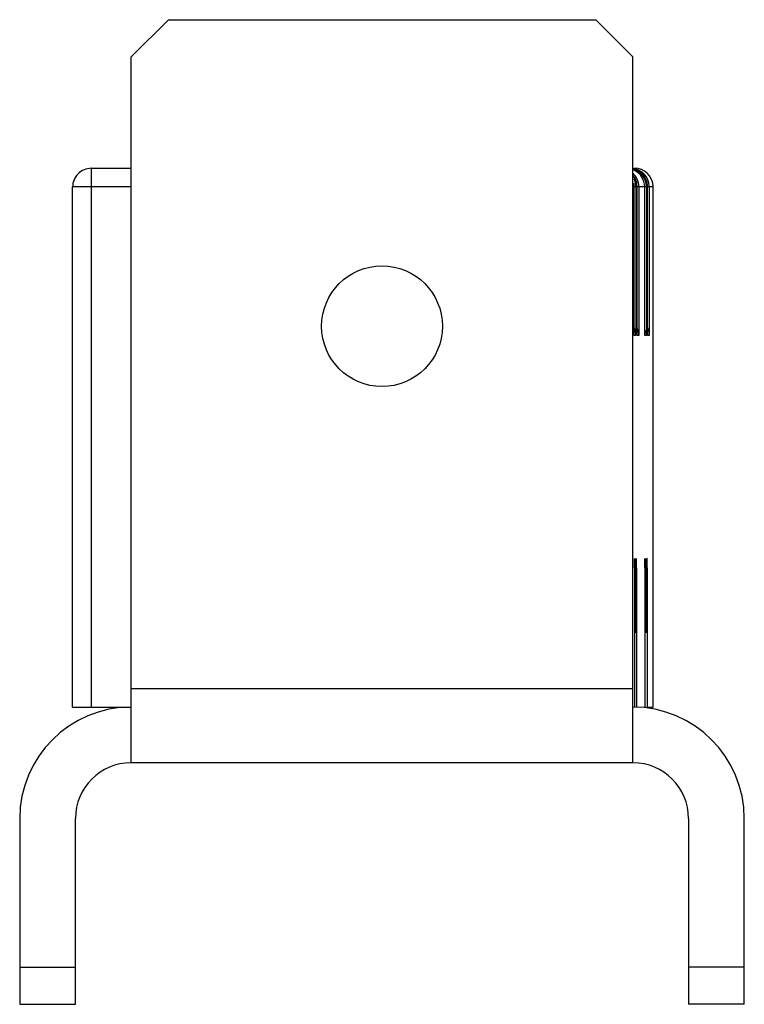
# Model space of a CAD drawing. Header units: millimetres. Extents: x 5.4 to 44.4, y 7.6 to 60.6.
import ezdxf

# ---------------------------------------------------------------- set-up
doc = ezdxf.new("R2010")
doc.units = ezdxf.units.MM
doc.header["$LTSCALE"] = 4.476284
doc.layers.add('00_COMPONENTS', color=7, linetype='CONTINUOUS')

msp = doc.modelspace()

# ---------------------------------------------------------------- linework, layer by layer
at = {"layer": '00_COMPONENTS', "color": 7, "linetype": 'Continuous'}
for p, q in [((11.408, 58.625), (13.408, 60.625)), ((13.408, 60.625), (36.408, 60.625)), ((36.408, 60.625), (38.408, 58.625)), ((11.408, 20.625), (11.408, 58.625)), ((38.408, 20.625), (38.408, 58.625)), ((9.255, 52.625), (11.408, 52.625)), ((8.255, 23.625), (8.255, 51.625)), ((11.408, 51.625), (8.255, 51.625)), ((9.248, 51.625), (9.248, 23.625)), ((39.505, 51.625), (38.408, 51.625)), ((38.485, 43.625), (38.485, 51.625)), ((38.577, 51.625), (38.577, 43.625)), ((38.639, 43.625), (38.639, 51.625)), ((38.731, 51.625), (38.731, 43.625)), ((39.047, 43.625), (39.047, 51.625)), ((39.14, 51.625), (39.14, 43.625)), ((39.202, 43.625), (39.202, 51.625)), ((39.294, 51.625), (39.294, 43.625)), ((39.505, 23.625), (39.505, 51.625)), ((38.577, 43.625), (38.485, 43.625)), ((38.731, 43.625), (38.639, 43.625)), ((39.14, 43.625), (39.047, 43.625)), ((39.294, 43.625), (39.202, 43.625)), ((38.492, 31.125), (38.492, 23.625)), ((38.532, 31.125), (38.532, 27.625)), ((38.572, 31.125), (38.572, 27.625)), ((38.611, 31.125), (38.611, 23.625)), ((39.055, 31.125), (39.055, 23.625)), ((39.095, 31.125), (39.095, 27.625)), ((39.134, 31.125), (39.134, 27.625)), ((39.174, 31.125), (39.174, 23.625)), ((38.532, 27.625), (38.492, 27.625)), ((39.095, 27.625), (39.055, 27.625)), ((11.408, 24.625), (38.408, 24.625)), ((8.255, 23.625), (11.408, 23.625)), ((39.174, 23.625), (39.505, 23.625)), ((38.408, 20.625), (11.408, 20.625)), ((5.408, 17.625), (5.408, 7.625)), ((8.408, 7.625), (8.408, 17.625)), ((41.408, 17.625), (41.408, 7.625)), ((44.408, 7.625), (44.408, 17.625)), ((5.408, 9.625), (8.408, 9.625)), ((44.408, 9.625), (41.408, 9.625)), ((5.408, 7.625), (8.408, 7.625)), ((44.408, 7.625), (41.408, 7.625))]:
    msp.add_line(p, q, dxfattribs=at)
msp.add_circle((24.908, 44.125), 3.25, dxfattribs=at)
for centre, radius, start, end in [((9.255, 51.625), 1, 90.0008, 180.0008), ((38.3, 51.624), 0.994, 1.936, 83.2116), ((38.202, 51.626), 0.999, 3.2738, 77.3401), ((38.14, 51.626), 0.999, 10.7835, 73.2361), ((38.054, 51.625), 0.993, 0.0201, 67.0444), ((38.505, 51.625), 1, 4.4572, 90.0036), ((100.407, 51.695), 91.159, 179.59976, 180.0442), ((37.738, 51.624), 0.994, 1.936, 46.7984), ((37.643, 51.627), 0.996, 12.1642, 36.0607), ((37.576, 51.624), 1.001, 1.9484, 26.1216), ((37.477, 51.623), 1.008, 6.7328, 11.3877), ((37.492, 51.625), 0.993, 0.0201, 6.7463), ((37.596, 51.625), 0.981, 0.0018, 1.9333), ((37.632, 51.623), 1.008, 3.2738, 12.2325), ((37.655, 51.625), 0.984, 0.0051, 3.2561), ((37.751, 51.625), 0.981, 0.0018, 1.9333), ((38.128, 51.623), 1.012, 8.7622, 10.8199), ((38.139, 51.624), 1.001, 1.9484, 8.7725), ((38.159, 51.625), 0.981, 0.0018, 1.9333), ((38.217, 51.625), 0.984, 0.0051, 3.2561), ((38.313, 51.625), 0.981, 0.0018, 1.9333), ((38.517, 51.625), 0.988, 0.0093, 4.4635), ((37.575, 43.617), 1.002, 0.4314, 30.4894), ((37.729, 43.617), 1.002, 0.4314, 27.7634), ((38.292, 43.617), 1.002, 0.4314, 27.7634), ((38.137, 43.617), 1.002, 0.4314, 16.4631), ((11.408, 17.625), 6, 90, 180), ((38.408, 17.625), 6, 0, 90), ((11.408, 17.625), 3, 90, 180), ((38.408, 17.625), 3, 0, 90)]:
    msp.add_arc(centre, radius, start, end, dxfattribs=at)
for points, knots in [([(9.255, 52.625), (9.255, 52.625), (9.255, 52.622), (9.254, 52.62), (9.254, 52.613), (9.254, 52.605), (9.253, 52.594), (9.253, 52.575), (9.252, 52.546), (9.252, 52.504), (9.251, 52.454), (9.251, 52.395), (9.25, 52.354), (9.25, 52.332)], [0, 0, 0, 0, 0.004334, 0.016793, 0.037398, 0.066083, 0.102778, 0.147406, 0.260155, 0.403512, 0.575837, 0.775282, 1, 1, 1, 1]), ([(38.496, 31.625), (38.496, 31.625), (38.496, 31.624), (38.495, 31.622), (38.495, 31.619), (38.495, 31.613), (38.495, 31.602), (38.494, 31.585), (38.494, 31.564), (38.494, 31.539), (38.494, 31.51), (38.493, 31.464), (38.493, 31.399), (38.492, 31.314), (38.492, 31.221), (38.492, 31.157), (38.492, 31.125)], [0, 0, 0, 0, 0.001294, 0.004989, 0.01108, 0.019538, 0.04343, 0.076413, 0.118226, 0.168588, 0.226999, 0.292838, 0.444316, 0.617834, 0.80597, 1, 1, 1, 1]), ([(38.5, 31.125), (38.5, 31.157), (38.5, 31.221), (38.499, 31.314), (38.499, 31.399), (38.499, 31.464), (38.498, 31.51), (38.498, 31.539), (38.498, 31.565), (38.497, 31.585), (38.497, 31.602), (38.497, 31.613), (38.497, 31.619), (38.496, 31.622), (38.496, 31.624), (38.496, 31.625), (38.496, 31.625)], [0, 0, 0, 0, 0.194088, 0.382261, 0.555785, 0.707266, 0.773103, 0.831505, 0.88185, 0.923653, 0.956631, 0.980517, 0.988968, 0.995047, 0.998726, 1, 1, 1, 1]), ([(38.532, 31.125), (38.532, 31.157), (38.532, 31.221), (38.532, 31.314), (38.531, 31.399), (38.531, 31.464), (38.531, 31.51), (38.53, 31.539), (38.53, 31.565), (38.53, 31.585), (38.529, 31.602), (38.529, 31.613), (38.529, 31.619), (38.529, 31.622), (38.528, 31.624), (38.528, 31.625), (38.528, 31.625)], [0, 0, 0, 0, 0.194088, 0.382261, 0.555785, 0.707266, 0.773103, 0.831505, 0.88185, 0.923653, 0.956631, 0.980517, 0.988968, 0.995047, 0.998726, 1, 1, 1, 1]), ([(38.575, 31.625), (38.575, 31.625), (38.575, 31.624), (38.575, 31.622), (38.575, 31.619), (38.575, 31.613), (38.574, 31.602), (38.574, 31.585), (38.574, 31.564), (38.573, 31.539), (38.573, 31.51), (38.573, 31.464), (38.572, 31.399), (38.572, 31.314), (38.572, 31.221), (38.572, 31.157), (38.572, 31.125)], [0, 0, 0, 0, 0.001294, 0.004989, 0.01108, 0.019538, 0.04343, 0.076413, 0.118226, 0.168588, 0.226999, 0.292838, 0.444316, 0.617834, 0.80597, 1, 1, 1, 1]), ([(38.579, 31.125), (38.579, 31.157), (38.579, 31.221), (38.579, 31.314), (38.579, 31.399), (38.578, 31.464), (38.578, 31.51), (38.578, 31.539), (38.577, 31.565), (38.577, 31.585), (38.577, 31.602), (38.576, 31.613), (38.576, 31.619), (38.576, 31.622), (38.576, 31.624), (38.576, 31.625), (38.575, 31.625)], [0, 0, 0, 0, 0.194088, 0.382261, 0.555785, 0.707266, 0.773103, 0.831505, 0.88185, 0.923653, 0.956631, 0.980517, 0.988968, 0.995047, 0.998726, 1, 1, 1, 1]), ([(38.611, 31.125), (38.611, 31.157), (38.611, 31.221), (38.611, 31.314), (38.611, 31.399), (38.611, 31.464), (38.61, 31.51), (38.61, 31.539), (38.61, 31.565), (38.609, 31.585), (38.609, 31.602), (38.609, 31.613), (38.608, 31.619), (38.608, 31.622), (38.608, 31.624), (38.608, 31.625), (38.608, 31.625)], [0, 0, 0, 0, 0.194088, 0.382261, 0.555785, 0.707266, 0.773103, 0.831505, 0.88185, 0.923653, 0.956631, 0.980517, 0.988968, 0.995047, 0.998726, 1, 1, 1, 1]), ([(39.059, 31.625), (39.058, 31.625), (39.058, 31.624), (39.058, 31.622), (39.058, 31.619), (39.058, 31.613), (39.057, 31.602), (39.057, 31.585), (39.057, 31.564), (39.056, 31.539), (39.056, 31.51), (39.056, 31.464), (39.055, 31.399), (39.055, 31.314), (39.055, 31.221), (39.055, 31.157), (39.055, 31.125)], [0, 0, 0, 0, 0.001294, 0.004989, 0.01108, 0.019538, 0.04343, 0.076413, 0.118226, 0.168588, 0.226999, 0.292838, 0.444316, 0.617834, 0.80597, 1, 1, 1, 1]), ([(39.062, 31.125), (39.062, 31.157), (39.062, 31.221), (39.062, 31.314), (39.062, 31.399), (39.061, 31.464), (39.061, 31.51), (39.061, 31.539), (39.06, 31.565), (39.06, 31.585), (39.06, 31.602), (39.059, 31.613), (39.059, 31.619), (39.059, 31.622), (39.059, 31.624), (39.059, 31.625), (39.059, 31.625)], [0, 0, 0, 0, 0.194088, 0.382261, 0.555785, 0.707266, 0.773103, 0.831505, 0.88185, 0.923653, 0.956631, 0.980517, 0.988968, 0.995047, 0.998726, 1, 1, 1, 1]), ([(39.095, 31.125), (39.095, 31.157), (39.095, 31.221), (39.094, 31.314), (39.094, 31.399), (39.094, 31.464), (39.093, 31.51), (39.093, 31.539), (39.093, 31.565), (39.092, 31.585), (39.092, 31.602), (39.092, 31.613), (39.091, 31.619), (39.091, 31.622), (39.091, 31.624), (39.091, 31.625), (39.091, 31.625)], [0, 0, 0, 0, 0.194088, 0.382261, 0.555785, 0.707266, 0.773103, 0.831505, 0.88185, 0.923653, 0.956631, 0.980517, 0.988968, 0.995047, 0.998726, 1, 1, 1, 1]), ([(39.138, 31.625), (39.138, 31.625), (39.138, 31.624), (39.138, 31.622), (39.138, 31.619), (39.137, 31.613), (39.137, 31.602), (39.137, 31.585), (39.136, 31.564), (39.136, 31.539), (39.136, 31.51), (39.135, 31.464), (39.135, 31.399), (39.135, 31.314), (39.134, 31.221), (39.134, 31.157), (39.134, 31.125)], [0, 0, 0, 0, 0.001294, 0.004989, 0.01108, 0.019538, 0.04343, 0.076413, 0.118226, 0.168588, 0.226999, 0.292838, 0.444316, 0.617834, 0.80597, 1, 1, 1, 1]), ([(39.142, 31.125), (39.142, 31.157), (39.142, 31.221), (39.142, 31.314), (39.141, 31.399), (39.141, 31.464), (39.14, 31.51), (39.14, 31.539), (39.14, 31.565), (39.14, 31.585), (39.139, 31.602), (39.139, 31.613), (39.139, 31.619), (39.139, 31.622), (39.138, 31.624), (39.138, 31.625), (39.138, 31.625)], [0, 0, 0, 0, 0.194088, 0.382261, 0.555785, 0.707266, 0.773103, 0.831505, 0.88185, 0.923653, 0.956631, 0.980517, 0.988968, 0.995047, 0.998726, 1, 1, 1, 1]), ([(39.174, 31.125), (39.174, 31.157), (39.174, 31.221), (39.174, 31.314), (39.173, 31.399), (39.173, 31.464), (39.173, 31.51), (39.172, 31.539), (39.172, 31.565), (39.172, 31.585), (39.171, 31.602), (39.171, 31.613), (39.171, 31.619), (39.171, 31.622), (39.17, 31.624), (39.171, 31.625), (39.17, 31.625)], [0, 0, 0, 0, 0.194088, 0.382261, 0.555785, 0.707266, 0.773103, 0.831505, 0.88185, 0.923653, 0.956631, 0.980517, 0.988968, 0.995047, 0.998726, 1, 1, 1, 1])]:
    msp.add_open_spline(points, degree=3, knots=knots, dxfattribs=at)

doc.saveas('drawing.dxf')
